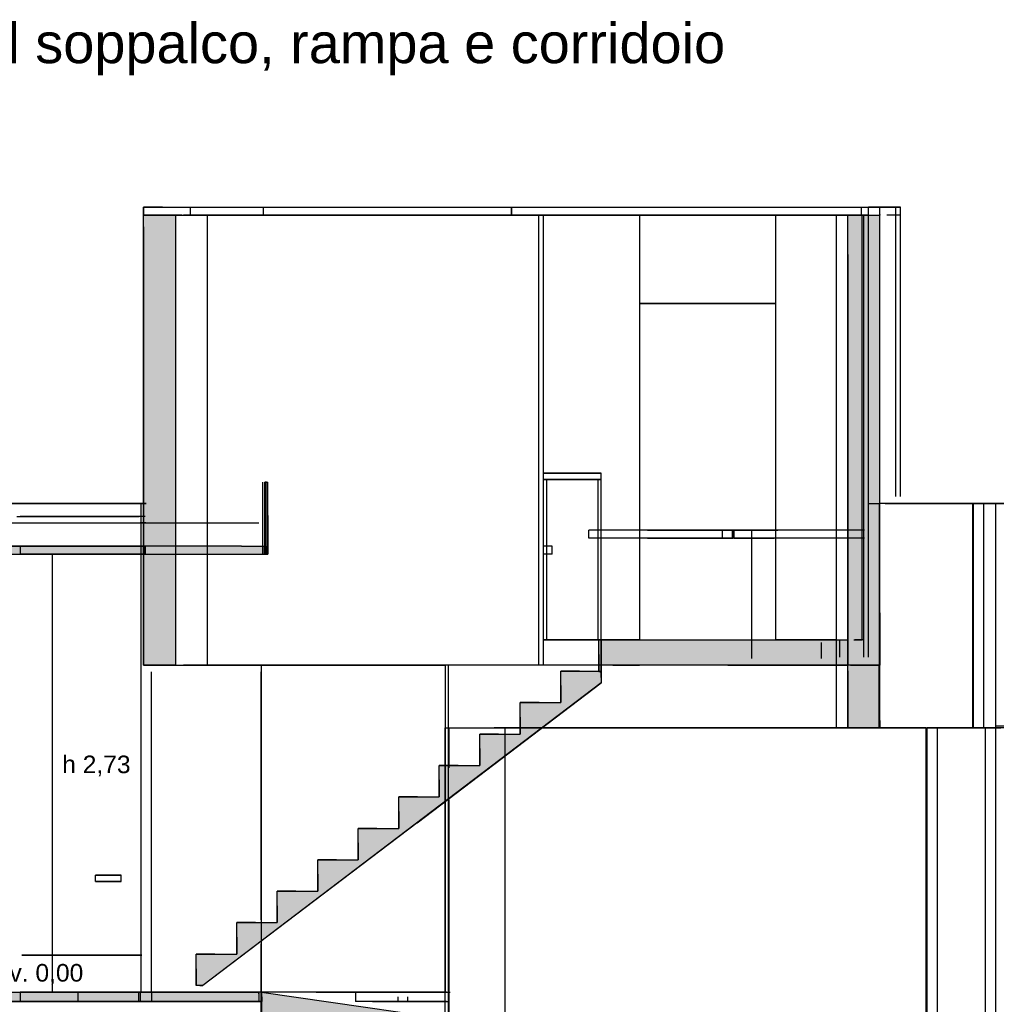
# Model space of a CAD drawing. Header units: millimetres. Extents: x -9985 to 240895, y -184894 to 39395.
# Tile 99 of 164: x 1645 to 7746, y -23312 to -17164. Entities that reach past the tile are written whole.
import ezdxf
from ezdxf.enums import TextEntityAlignment as Align

# ---------------------------------------------------------------- set-up
doc = ezdxf.new("R2010")
doc.units = ezdxf.units.MM
for name, color, linetype in [('S-QUOTE', 40, 'Continuous'), ('S-TAGLIO-CS', 9, 'Continuous'), ('S-TAGLIO-MURO', 7, 'Continuous'), ('S-TAGLIO-PAV', 33, 'Continuous'), ('S-TAGLIO-SCALA', 8, 'Continuous'), ('S-TAGLIO-SOFF', 8, 'Continuous'), ('S-TESTI', 7, 'Continuous'), ('S-VISTA', 8, 'Continuous'), ('S-VISTA-ARREDI', 9, 'Continuous')]:
    doc.layers.add(name, color=color, linetype=linetype)
doc.styles.add('VISIO', font='arial.ttf')

msp = doc.modelspace()

# ---------------------------------------------------------------- hatches: boundary and pattern name
at = {"layer": 'S-TAGLIO-CS'}
for points in [[(3180, -20451), (3176, -20451), (3176, -20295), (3176, -20051), (3186, -20051), (3190, -20051), (3196, -20051), (3196, -20259), (3196, -20503), (3190, -20503), (3186, -20503), (3186, -20475), (3186, -20451), (3180, -20451)], [(-406, -20503), (-430, -20503), (-430, -20459), (-430, -20451), (-406, -20451), (-200, -20451), (740, -20451), (956, -20451), (970, -20451), (974, -20451), (996, -20451), (1002, -20451), (1086, -20451), (1154, -20451), (1738, -20451), (1748, -20451), (1840, -20451), (1886, -20451), (1928, -20451), (3032, -20451), (3038, -20451), (3158, -20451), (3172, -20451), (3176, -20451), (3176, -20503), (3172, -20503), (3158, -20503), (3038, -20503), (3032, -20503), (1928, -20503), (1886, -20503), (1840, -20503), (1748, -20503), (1738, -20503), (1154, -20503), (1086, -20503), (1002, -20503), (996, -20503), (970, -20503), (956, -20503), (-200, -20503), (-406, -20503)], [(3178, -20503), (3176, -20503), (3176, -20451), (3180, -20451), (3186, -20451), (3186, -20475), (3186, -20503), (3180, -20503), (3178, -20503)]]:
    msp.add_hatch(color=9, dxfattribs=at).paths.add_polyline_path(points)
at = {"layer": 'S-TAGLIO-MURO'}
for points in [[(2616, -21195), (2418, -21195), (2418, -18457), (2418, -18385), (2424, -18385), (2616, -18385), (2618, -18385), (2618, -18389), (2618, -21195), (2616, -21195)], [(6874, -21195), (6834, -21195), (6818, -21195), (6818, -18629), (6818, -18385), (6834, -18385), (6958, -18385), (7018, -18385), (7018, -20869), (7018, -21195), (7014, -21195), (6958, -21195), (6930, -21195), (6874, -21195)], [(6834, -21195), (6874, -21195), (6930, -21195), (6958, -21195), (7014, -21195), (7018, -21195), (7018, -21539), (7018, -21585), (7014, -21585), (6990, -21585), (6818, -21585), (6818, -21229), (6818, -21195), (6834, -21195)]]:
    msp.add_hatch(color=7, dxfattribs=at).paths.add_polyline_path(points)
at = {"layer": 'S-TAGLIO-PAV'}
for points in [[(5350, -21195), (5278, -21195), (5278, -21109), (5278, -21035), (5442, -21035), (6756, -21035), (6818, -21035), (6818, -21181), (6818, -21195), (6756, -21195), (6068, -21195), (5516, -21195), (5350, -21195)], [(-436, -23235), (708, -23235), (914, -23235), (930, -23235), (934, -23235), (942, -23235), (954, -23235), (960, -23235), (1054, -23235), (1138, -23235), (1702, -23235), (1716, -23235), (1718, -23235), (1766, -23235), (1830, -23235), (1918, -23235), (3000, -23235), (3008, -23235), (3138, -23235), (3138, -23247), (3138, -23295), (3008, -23295), (3000, -23295), (1918, -23295), (1830, -23295), (1766, -23295), (1718, -23295), (1716, -23295), (1702, -23295), (1138, -23295), (1054, -23295), (960, -23295), (942, -23295), (930, -23295), (914, -23295), (-232, -23295), (-436, -23295), (-436, -23283), (-436, -23235)], [(4962, -24535), (4608, -24535), (4608, -24545), (3804, -24545), (3154, -24545), (3152, -24545), (3152, -23907), (3152, -23235), (3154, -23235), (3804, -23329), (4616, -23445), (4964, -23495), (4980, -23499), (4996, -23501), (7286, -23831), (7294, -23833), (7306, -23833), (7314, -23835), (7318, -23835), (7376, -23843), (7396, -23847), (7398, -23847), (7670, -23887), (7676, -23887), (7708, -23893), (7776, -23901), (7786, -23903), (10952, -24359), (10980, -24363), (11074, -24377), (11430, -24429), (11438, -24429), (11482, -24437), (11514, -24441), (12006, -24511), (12008, -24513), (12036, -24517), (12048, -24517), (12168, -24535), (12066, -24535), (12010, -24535), (11938, -24535), (11700, -24535), (11656, -24535), (11512, -24535), (11478, -24535), (11470, -24535), (10968, -24535), (10932, -24535), (7794, -24535), (7772, -24535), (7700, -24535), (7666, -24535), (7660, -24535), (7388, -24535), (7386, -24535), (7366, -24535), (7296, -24535), (7286, -24535), (7278, -24535), (7268, -24535), (4962, -24535)]]:
    msp.add_hatch(color=33, dxfattribs=at).paths.add_polyline_path(points)
at = {"layer": 'S-TAGLIO-SCALA'}
for points in [[(5278, -21231), (5264, -21231), (5264, -21127), (5264, -21035), (5270, -21035), (5278, -21035), (5278, -21141), (5278, -21143), (5278, -21231)], [(2748, -23089), (2748, -22999), (2864, -22999), (3000, -22999), (3000, -22893), (3000, -22803), (3118, -22803), (3254, -22803), (3254, -22697), (3254, -22607), (3370, -22607), (3508, -22607), (3508, -22501), (3508, -22409), (3624, -22409), (3760, -22409), (3760, -22303), (3760, -22213), (3876, -22213), (4012, -22213), (4012, -22107), (4012, -22017), (4130, -22017), (4266, -22017), (4266, -21911), (4266, -21819), (4382, -21819), (4520, -21819), (4520, -21715), (4520, -21623), (4636, -21623), (4772, -21623), (4772, -21519), (4772, -21427), (4888, -21427), (5024, -21427), (5024, -21321), (5024, -21231), (5142, -21231), (5264, -21231), (5264, -21235), (5272, -21235), (5278, -21235), (5278, -21271), (5278, -21303), (4128, -22179), (2790, -23195), (2770, -23195), (2748, -23195), (2748, -23089)]]:
    msp.add_hatch(color=8, dxfattribs=at).paths.add_polyline_path(points)

# ---------------------------------------------------------------- linework, layer by layer
at = {"layer": 'S-QUOTE'}
msp.add_line((1850.5, -23235), (1850.5, -20502), dxfattribs=at)
at = {"layer": 'S-TAGLIO-CS'}
for p, q in [((3186.454, -20052), (3176, -20052)), ((3176, -20295.334), (3176, -20052)), ((3186.454, -20052), (3190.457, -20052)), ((3190.457, -20052), (3196, -20052)), ((3196, -20259.849), (3196, -20052)), ((3196, -20259.849), (3196, -20502)), ((3176, -20295.334), (3176, -20502)), ((1738.592, -20452), (1154.384, -20452)), ((1738.592, -20452), (1747.245, -20452)), ((1747.724, -20452), (1840.222, -20452)), ((1840.222, -20452), (1885.362, -20452)), ((1885.685, -20452), (1927.157, -20452)), ((3031.041, -20452), (1927.157, -20452)), ((3031.041, -20452), (3037.435, -20452)), ((3037.435, -20452), (3158.663, -20452)), ((3158.663, -20452), (3171, -20452)), ((3171, -20452), (3172.382, -20452)), ((3172.382, -20452), (3180.473, -20452)), ((3180.473, -20452), (3186, -20452)), ((3186, -20475.031), (3186, -20452)), ((1154.384, -20502), (1738.592, -20502)), ((1738.592, -20502), (1747.245, -20502)), ((1840.222, -20502), (1747.245, -20502)), ((1840.222, -20502), (1885.362, -20502)), ((1927.157, -20502), (1885.685, -20502)), ((1927.157, -20502), (3031.041, -20502)), ((3031.041, -20502), (3037.435, -20502)), ((3037.435, -20502), (3158.663, -20502)), ((3158.663, -20502), (3171, -20502)), ((3171, -20502), (3172.382, -20502)), ((3172.382, -20502), (3180.473, -20502)), ((3178.394, -20502), (3176, -20502)), ((3179.552, -20502), (3178.394, -20502)), ((3179.552, -20502), (3190.457, -20502)), ((3180.473, -20502), (3186, -20502)), ((3186, -20475.031), (3186, -20502)), ((3190.457, -20502), (3196, -20502))]:
    msp.add_line(p, q, dxfattribs=at)
at = {"layer": 'S-TAGLIO-MURO'}
for p, q in [((2423.611, -18385), (2418, -18385)), ((2418, -18457.16), (2418, -18385)), ((2616.787, -18385), (2423.611, -18385)), ((2616.787, -18385), (2618.069, -18385)), ((2618.247, -18388.466), (2618.247, -18385)), ((2618.247, -18388.466), (2618.247, -21195)), ((6833.97, -18385), (6818, -18385)), ((6818, -18628.896), (6818, -18385)), ((6833.97, -18385), (6957.304, -18385)), ((6957.304, -18385), (7018, -18385)), ((7018, -20868.304), (7018, -18385)), ((2418, -18457.16), (2418, -21195)), ((6818, -18628.896), (6818, -21195)), ((7018, -20868.304), (7018, -21195)), ((2616.787, -21195), (2418, -21195)), ((2616.787, -21195), (2618.069, -21195)), ((6874.01, -21195), (6818, -21195)), ((6833.97, -21195), (6818, -21195)), ((6818, -21228.85), (6818, -21195)), ((6833.97, -21195), (7014.469, -21195)), ((6929.312, -21195), (6874.01, -21195)), ((6929.312, -21195), (6957.304, -21195)), ((6957.304, -21195), (7018, -21195)), ((7014.469, -21195), (7018, -21195)), ((7018, -21539.658), (7018, -21195)), ((6818, -21228.85), (6818, -21585)), ((7018, -21539.658), (7018, -21585)), ((6989.102, -21585), (6818, -21585)), ((6989.102, -21585), (7014.469, -21585)), ((7014.469, -21585), (7018, -21585))]:
    msp.add_line(p, q, dxfattribs=at)
at = {"layer": 'S-TAGLIO-PAV'}
for p, q in [((5441.587, -21035), (5278, -21035)), ((5278, -21108.964), (5278, -21035)), ((5441.587, -21035), (6755.436, -21035)), ((6755.436, -21035), (6818, -21035)), ((6818, -21181.113), (6818, -21035)), ((5278, -21108.964), (5278, -21195)), ((5349.631, -21195), (5278, -21195)), ((5349.631, -21195), (5516.46, -21195)), ((6068.452, -21195), (5516.46, -21195)), ((6068.452, -21195), (6755.436, -21195)), ((6755.436, -21195), (6818, -21195)), ((6818, -21181.113), (6818, -21195)), ((1137.143, -23235), (1702.071, -23235)), ((1702.071, -23235), (1715.407, -23235)), ((1715.407, -23235), (1717.004, -23235)), ((1717.004, -23235), (1766.487, -23235)), ((1766.487, -23235), (1830.168, -23235)), ((1830.168, -23235), (1917.525, -23235)), ((1917.525, -23235), (3000.63, -23235)), ((3000.63, -23235), (3007.683, -23235)), ((3007.683, -23235), (3138, -23235)), ((3138, -23246.67), (3138, -23235)), ((3154.602, -23235), (3153, -23235)), ((3153, -23906.496), (3153, -23235)), ((3154.602, -23235), (3804.742, -23328.676)), ((1137.143, -23295), (1702.071, -23295)), ((1702.071, -23295), (1715.407, -23295)), ((1715.407, -23295), (1717.004, -23295)), ((1717.004, -23295), (1766.487, -23295)), ((1766.487, -23295), (1830.168, -23295)), ((1830.168, -23295), (1917.525, -23295)), ((1917.525, -23295), (3000.63, -23295)), ((3000.63, -23295), (3007.683, -23295)), ((3007.683, -23295), (3138, -23295)), ((3138, -23246.67), (3138, -23295))]:
    msp.add_line(p, q, dxfattribs=at)
at = {"layer": 'S-TAGLIO-SCALA'}
for p, q in [((5269.934, -21035), (5263, -21035)), ((5263, -21127.456), (5263, -21035)), ((5269.934, -21035), (5278, -21035)), ((5278, -21140.394), (5278, -21035)), ((5278, -21142.544), (5278, -21035)), ((5263, -21127.456), (5263, -21235)), ((5278, -21140.394), (5278, -21231)), ((5278, -21142.544), (5278, -21235)), ((5025, -21321.606), (5025, -21231)), ((5141.956, -21231), (5025, -21231)), ((5141.956, -21231), (5278, -21231)), ((5271.066, -21235), (5263, -21235)), ((5271.066, -21235), (5278, -21235)), ((5278, -21270.254), (5278, -21231)), ((5278, -21270.254), (5278, -21304)), ((4127.853, -22178.167), (5278, -21304)), ((5025, -21321.606), (5025, -21427)), ((4772, -21518.069), (4772, -21427)), ((4888.956, -21427), (4772, -21427)), ((4888.956, -21427), (5025, -21427)), ((4772, -21518.069), (4772, -21624)), ((4519, -21714.606), (4519, -21624)), ((4635.956, -21624), (4519, -21624)), ((4635.956, -21624), (4772, -21624)), ((4519, -21714.606), (4519, -21820)), ((4266, -21911.069), (4266, -21820)), ((4382.956, -21820), (4266, -21820)), ((4382.956, -21820), (4519, -21820)), ((4266, -21911.069), (4266, -22017)), ((4013, -22107.606), (4013, -22017)), ((4129.956, -22017), (4013, -22017)), ((4129.956, -22017), (4266, -22017)), ((4013, -22107.606), (4013, -22213)), ((4127.853, -22178.167), (2790, -23195)), ((3760, -22303.606), (3760, -22213)), ((3876.956, -22213), (3760, -22213)), ((3876.956, -22213), (4013, -22213)), ((3760, -22303.606), (3760, -22409)), ((3507, -22500.069), (3507, -22409)), ((3623.956, -22409), (3507, -22409)), ((3623.956, -22409), (3760, -22409)), ((3507, -22500.069), (3507, -22606)), ((3254, -22696.606), (3254, -22606)), ((3370.956, -22606), (3254, -22606)), ((3370.956, -22606), (3507, -22606)), ((3254, -22696.606), (3254, -22802)), ((3001, -22893.069), (3001, -22802)), ((3117.956, -22802), (3001, -22802)), ((3117.956, -22802), (3254, -22802)), ((3001, -22893.069), (3001, -22999)), ((2748, -23089.606), (2748, -22999)), ((2864.956, -22999), (2748, -22999)), ((2864.956, -22999), (3001, -22999)), ((2748, -23089.606), (2748, -23195)), ((2770.584, -23195), (2748, -23195)), ((2770.584, -23195), (2790, -23195))]:
    msp.add_line(p, q, dxfattribs=at)
at = {"layer": 'S-TAGLIO-SOFF'}
for p, q in [((2536.127, -18335), (2418, -18335)), ((2418, -18336.284), (2418, -18335)), ((2418, -18336.284), (2418, -18385)), ((2536.127, -18335), (3479.538, -18335)), ((3479.538, -18335), (3854.991, -18335)), ((3854.991, -18335), (5924.614, -18335)), ((5924.614, -18335), (6364.809, -18335)), ((6364.809, -18335), (6376.964, -18335)), ((6376.964, -18335), (6957.304, -18335)), ((6957.304, -18335), (7018, -18335)), ((7018, -18379.187), (7018, -18335)), ((7018, -18379.187), (7018, -18385)), ((2658.717, -18385), (2418, -18385)), ((2658.717, -18385), (3479.538, -18385)), ((3479.538, -18385), (3854.991, -18385)), ((3854.991, -18385), (6364.809, -18385)), ((6364.809, -18385), (6376.964, -18385)), ((6376.964, -18385), (6957.304, -18385)), ((6957.304, -18385), (7018, -18385)), ((1137.143, -20305), (1702.071, -20305)), ((1702.071, -20305), (1715.407, -20305)), ((1715.407, -20305), (1717.004, -20305)), ((1717.004, -20305), (1766.487, -20305)), ((1766.487, -20305), (1830.168, -20305)), ((1830.168, -20305), (1917.525, -20305)), ((1917.525, -20305), (3000.63, -20305)), ((3000.63, -20305), (3007.683, -20305)), ((3007.683, -20305), (3138, -20305)), ((4962.417, -21585), (4608.235, -21585)), ((4962.417, -21585), (7268.851, -21585)), ((7268.861, -21585), (7277.468, -21585)), ((7277.468, -21585), (7285.367, -21585)), ((7285.367, -21585), (7296.216, -21585)), ((7296.216, -21585), (7366.299, -21585)), ((7366.299, -21585), (7385.856, -21585)), ((7385.856, -21585), (7387.255, -21585)), ((7387.255, -21585), (7659.748, -21585)), ((7659.748, -21585), (7666.094, -21585)), ((7666.094, -21585), (7700.401, -21585)), ((7700.401, -21585), (7772.973, -21585))]:
    msp.add_line(p, q, dxfattribs=at)
at = {"layer": 'S-VISTA'}
for p, q in [((2418, -18335), (2711, -18335)), ((2418, -18385), (2418, -18335)), ((2711, -18335), (3168, -18335)), ((2711, -18385), (2711, -18335)), ((3168, -18335), (4718, -18335)), ((3168, -18385), (3168, -18335)), ((3168, -18385), (3168, -18335)), ((4718, -18385), (4718, -18335)), ((4719, -18335), (6903, -18335)), ((4719, -18385), (4719, -18335)), ((6903, -18335), (7148, -18335)), ((6903, -18385), (6903, -18335)), ((6948, -18335), (7018, -18335)), ((7117, -18335), (6948, -18335)), ((6948, -18385), (6948, -18335)), ((6948, -18385), (6948, -18335)), ((7018, -18385), (7018, -18335)), ((7148, -18335), (7117, -18335)), ((7117, -18385), (7117, -18335)), ((7148, -18385), (7148, -18335)), ((2418, -18385), (2711, -18385)), ((2418, -18385), (2711, -18385)), ((2418, -21195), (2418, -18385)), ((2818, -18385), (2668, -18385)), ((2711, -18385), (3168, -18385)), ((2711, -18385), (4689, -18385)), ((4888, -18385), (2818, -18385)), ((2818, -21195), (2818, -18385)), ((4354, -18385), (3155, -18385)), ((3168, -18385), (4718, -18385)), ((3174, -18385), (3598, -18385)), ((3623, -18385), (4718, -18385)), ((3733, -18385), (4644, -18385)), ((4018, -18385), (3738, -18385)), ((4933, -18385), (3743, -18385)), ((3743, -18385), (4008, -18385)), ((4008, -18385), (4068, -18385)), ((4068, -18385), (4018, -18385)), ((4068, -18385), (4868, -18385)), ((4718, -18385), (4068, -18385)), ((4689, -18385), (4355, -18385)), ((4644, -18385), (4690, -18385)), ((4689, -18385), (4719, -18385)), ((4719, -18385), (6903, -18385)), ((4719, -18385), (6903, -18385)), ((4868, -18385), (4933, -18385)), ((4918, -18385), (4888, -18385)), ((4888, -21195), (4888, -18385)), ((6768, -18385), (4918, -18385)), ((4918, -18385), (5518, -18385)), ((5318, -18385), (4918, -18385)), ((4918, -21035), (4918, -18385)), ((5518, -18385), (5318, -18385)), ((5518, -21035), (5518, -18385)), ((5518, -18385), (6368, -18385)), ((6368, -18385), (5518, -18385)), ((5518, -18935), (5518, -18385)), ((6368, -18385), (6748, -18385)), ((6911, -18385), (6368, -18385)), ((6368, -21035), (6368, -18385)), ((6368, -18935), (6368, -18385)), ((6748, -18385), (6918, -18385)), ((6818, -18385), (6748, -18385)), ((6748, -21144.821), (6748, -18385)), ((6748, -21195), (6748, -18385)), ((6748, -18385), (6908, -18385)), ((6748, -21035), (6748, -18385)), ((6948, -18385), (6768, -18385)), ((6818, -21195), (6818, -18385)), ((6903, -18385), (6964.25, -18385)), ((6903, -18385), (6964.25, -18385)), ((6908, -21035), (6908, -18385)), ((6918, -18385), (6948, -18385)), ((6918, -21144.821), (6918, -18385)), ((6948, -18385), (7018, -18385)), ((6948, -18385), (7018, -18385)), ((6948, -21144.821), (6948, -18385)), ((6948, -21144.821), (6948, -18385)), ((7018, -21195), (7018, -18385)), ((7117, -18385), (7060.667, -18385)), ((7117, -18385), (7060.667, -18385)), ((7148, -18385), (7117, -18385)), ((7148, -18385), (7117, -18385)), ((7117, -20141.25), (7117, -18385)), ((7148, -20141.25), (7148, -18385)), ((5518, -18935), (6368, -18935)), ((6368, -18935), (5518, -18935)), ((6368, -21035), (6368, -18935)), ((4918, -19995), (5278, -19995)), ((5278, -19995), (4918, -19995)), ((4918, -20035), (4918, -19995)), ((4918, -20035), (4918, -19995)), ((4918, -20035), (5278, -20035)), ((5278, -20035), (4918, -20035)), ((4918, -21035), (4918, -20035)), ((4918, -21035), (4918, -20035)), ((4938, -21035), (4938, -20035)), ((4938, -21035), (4938, -20035)), ((5258, -21035), (5258, -20035)), ((5258, -21035), (5258, -20035)), ((5278, -20035), (5278, -19995)), ((5278, -20035), (5278, -19995)), ((5278, -21035), (5278, -20035)), ((5278, -21035), (5278, -20035)), ((3164, -20502), (3164, -20052)), ((3176, -20502), (3176, -20052)), ((3184, -20502), (3184, -20052)), ((3196, -20502), (3196, -20052)), ((58, -20185), (1968, -20185)), ((858, -20185), (2430.963, -20185)), ((2038, -20185), (858, -20185)), ((2414.591, -20185), (958, -20185)), ((2103, -20185), (2038, -20185)), ((2403, -20185), (2435.5, -20185)), ((2435.5, -20185), (2403, -20185)), ((2403, -20185), (2435.5, -20185)), ((2435.5, -20185), (2403, -20185)), ((2403, -23235), (2403, -20185)), ((2403, -23235), (2403, -20185)), ((2403, -23235), (2403, -20185)), ((2403, -23235), (2403, -20185)), ((6948, -21144.5), (6948, -20185)), ((6948, -20185), (7014, -20185)), ((6948, -21144.5), (6948, -20185)), ((7598, -20185), (7014, -20185)), ((7014, -20185), (7014, -21195)), ((7050.857, -20185), (7308, -20185)), ((7408, -20185), (7126, -20185)), ((7127, -20185), (7478, -20185)), ((7313, -20185), (7378, -20185)), ((7378, -20185), (7678, -20185)), ((7478, -20185), (7413, -20185)), ((7878, -20185), (7478, -20185)), ((7478, -20185), (7543, -20185)), ((7543, -20185), (7878, -20185)), ((7598, -21585), (7598, -20185)), ((7668, -20185), (7603, -20185)), ((7603, -21585), (7603, -20185)), ((7743, -20185), (7668, -20185)), ((7668, -21585), (7668, -20185)), ((7678, -20185), (7743, -20185)), ((7743, -21585), (7743, -20185)), ((7743, -21435), (7743, -20185)), ((1626.605, -20265), (2392.302, -20265)), ((2388, -20265), (1648, -20265)), ((2428, -20265), (2388, -20265)), ((1648, -20305), (2008, -20305)), ((2008, -20305), (2388, -20305)), ((2388, -20305), (2428, -20305)), ((2433, -20305), (2398, -20305)), ((2398, -20305), (2433, -20305)), ((6921.238, -20352), (5201, -20352)), ((5201, -20402), (5201, -20352)), ((6921.238, -20402), (5201, -20402)), ((5566.312, -20352), (6036, -20352)), ((5566.312, -20402), (6036, -20402)), ((6036, -20352), (6101, -20352)), ((6036, -20402), (6036, -20352)), ((6036, -20402), (6101, -20402)), ((6097, -20402), (6097, -20352)), ((6101, -20402), (6101, -20352)), ((6107, -20352), (6358.538, -20352)), ((6107, -20402), (6107, -20352)), ((6107, -20402), (6358.538, -20402)), ((6381.75, -20352), (6219, -20352)), ((6219, -20352), (6381.75, -20352)), ((6219, -21152), (6219, -20352)), ((6219, -21152), (6219, -20352)), ((1586, -20452), (1651, -20452)), ((1650, -20452), (2422, -20452)), ((1650, -20502), (1650, -20452)), ((2422, -20452), (1650, -20452)), ((1650, -20502), (1650, -20452)), ((1651, -20502), (1651, -20452)), ((1651, -20502), (1651, -20452)), ((2421, -20502), (2421, -20452)), ((2421, -20502), (2421, -20452)), ((2421, -20502), (2421, -20452)), ((2421, -20502), (2421, -20452)), ((2422, -20502), (2422, -20452)), ((2422, -20502), (2422, -20452)), ((2430, -20502), (2430, -20452)), ((2430, -20502), (2430, -20452)), ((3174, -20502), (3174, -20452)), ((3186, -20502), (3186, -20452)), ((4971, -20452), (4921, -20452)), ((4971, -20502), (4971, -20452)), ((1586, -20502), (1651, -20502)), ((1650, -20502), (2422, -20502)), ((2422, -20502), (1650, -20502)), ((4971, -20502), (4921, -20502)), ((4918, -21035), (5518, -21035)), ((5278, -21035), (4918, -21035)), ((4918, -21195), (4918, -21035)), ((5263, -21235), (5263, -21035)), ((5318, -21035), (5268, -21035)), ((5268, -21035), (6218, -21035)), ((5278, -21195), (5278, -21035)), ((5278, -21035), (5278, -21231)), ((5278, -21235), (5278, -21035)), ((5518, -21035), (5318, -21035)), ((6368, -21035), (6748, -21035)), ((6748.1, -21035), (6368, -21035)), ((6653, -21152), (6653, -21052)), ((6653, -21152), (6653, -21052)), ((6668, -21035), (6768, -21035)), ((6748, -21035), (6818, -21035)), ((6748, -21195), (6748, -21035)), ((6748, -21141.667), (6748, -21035)), ((6768, -21141.667), (6768, -21035)), ((6768, -21144.821), (6768, -21044.464)), ((6818, -21195), (6818, -21035)), ((6854.667, -21035), (6908, -21035)), ((6918, -21035), (6861.333, -21035)), ((6918, -21141.667), (6918, -21035)), ((2418, -21195), (2711, -21195)), ((2818, -21195), (2668, -21195)), ((2711, -21195), (3167.462, -21195)), ((4888, -21195), (2818, -21195)), ((3156, -23235), (3156, -21195)), ((3156, -21195), (4303, -21195)), ((4303, -21195), (4303, -23235)), ((4323, -21802.273), (4323, -21195)), ((6760.132, -21195), (4323, -21195)), ((4323, -23235), (4323, -21195)), ((5278, -21195), (4918, -21195)), ((6818, -21195), (6748, -21195)), ((6818, -21195), (6748, -21195)), ((6748, -21585), (6748, -21195)), ((6748, -21585), (6748, -21195)), ((6748, -21195), (6818, -21195)), ((6818, -21585), (6818, -21195)), ((6854.4, -21195), (7014, -21195)), ((7014, -21195), (6861.679, -21195)), ((6981, -21195), (7014, -21195)), ((6983, -21195), (7018, -21195)), ((7014, -21585), (7014, -21195)), ((7018, -21585), (7018, -21195)), ((2468, -23235), (2468, -21235)), ((3153, -22785), (3153, -21235)), ((5025, -21427), (5025, -21231)), ((5025, -21231), (5278, -21231)), ((5278, -21231), (5278, -21304)), ((5278, -21304), (2790, -23195)), ((4772, -21624), (4772, -21427)), ((4772, -21427), (5025, -21427)), ((11573, -21575), (7743, -21575)), ((4303, -24535), (4303, -21585)), ((4303, -21585), (4675, -21585)), ((4328, -21585), (4780.769, -21585)), ((4328, -21835), (4328, -21585)), ((4519, -21820), (4519, -21624)), ((4519, -21624), (4772, -21624)), ((4668, -21585), (7288, -21585)), ((4675, -21585), (4675, -24535)), ((4779.154, -21585), (4678, -21585)), ((4678, -21635), (4678, -21585)), ((7308, -21585), (4880.308, -21585)), ((4881.385, -21585), (7598, -21585)), ((6818, -21585), (6748, -21585)), ((6748, -21585), (7014, -21585)), ((7288, -21585), (7368, -21585)), ((7308, -24535), (7308, -21585)), ((7378, -21585), (7313, -21585)), ((7313, -24535), (7313, -21585)), ((7368, -21585), (7668, -21585)), ((7678, -21585), (7378, -21585)), ((7378, -24535), (7378, -21585)), ((7603, -21585), (7668, -21585)), ((7668, -21585), (7738, -21585)), ((7668, -21585), (7743, -21585)), ((7743, -21585), (7678, -21585)), ((7678, -24535), (7678, -21585)), ((7858, -21585), (7743, -21585)), ((7743, -24535), (7743, -21585)), ((7743, -24535), (7743, -21585)), ((4678, -24535), (4678, -21735)), ((4266, -22017), (4266, -21820)), ((4266, -21820), (4519, -21820)), ((4323, -24535), (4323, -22004.697)), ((4013, -22213), (4013, -22017)), ((4013, -22017), (4266, -22017)), ((4328, -24535), (4328, -22035)), ((3760, -22409), (3760, -22213)), ((3760, -22213), (4013, -22213)), ((3507, -22606), (3507, -22409)), ((3507, -22409), (3760, -22409)), ((3254, -22802), (3254, -22606)), ((3254, -22606), (3507, -22606)), ((3001, -22999), (3001, -22802)), ((3001, -22802), (3254, -22802)), ((3153, -23235), (3153, -22935)), ((2748, -23195), (2748, -22999)), ((2748, -22999), (3001, -22999)), ((2388, -23235), (1648, -23235)), ((1648, -23235), (1648, -23295)), ((1648, -23235), (2008, -23235)), ((1648, -23235), (1648, -23295)), ((2008, -23235), (2388, -23235)), ((2008, -23235), (2008, -23295)), ((2428, -23235), (2388, -23235)), ((2388, -23235), (2388, -23295)), ((2388, -23235), (2428, -23235)), ((2388, -23235), (2388, -23295)), ((2433, -23235), (2398, -23235)), ((2398, -23235), (2468, -23235)), ((2398, -23235), (2398, -23295)), ((2398, -23235), (2398, -23295)), ((2468, -23235), (2403, -23235)), ((2403, -23235), (2435.5, -23235)), ((2435.5, -23235), (2403, -23235)), ((2403, -23235), (2435.5, -23235)), ((3153, -23235), (2468, -23235)), ((2468, -23235), (3138, -23235)), ((2468, -23235), (2468, -23295)), ((2790, -23195), (2748, -23195)), ((3138, -23235), (3138, -23295)), ((3153, -23235), (3153, -24545)), ((4303, -23235), (3156, -23235)), ((3156, -23235), (4675, -23454)), ((3156, -23235), (3156, -24545)), ((3496.519, -23235), (3598, -23235)), ((3538, -23235), (3498, -23235)), ((3498, -23235), (3538, -23235)), ((3728, -23235), (3528, -23235)), ((3529, -23235), (3733, -23235)), ((3568, -23235), (3538, -23235)), ((3538, -23235), (3568, -23235)), ((3628, -23235), (3568, -23235)), ((3568, -23235), (3628, -23235)), ((3603, -23235), (3668, -23235)), ((3677, -23235), (3628, -23235)), ((3628, -23235), (3677, -23235)), ((3668, -23235), (3724, -23235)), ((3733, -23235), (3688, -23235)), ((3688, -23235), (3728, -23235)), ((3733, -23235), (4333, -23235)), ((4312.13, -23235), (3743, -23235)), ((3743, -23235), (3743, -23295)), ((3743, -23235), (3743, -23295)), ((963, -23295), (3158, -23295)), ((1648, -23295), (1568, -23295)), ((2388, -23295), (1648, -23295)), ((1648, -23295), (2008, -23295)), ((2008, -23295), (2388, -23295)), ((2468, -23295), (2388, -23295)), ((2388, -23295), (2468, -23295)), ((2398, -23295), (2468, -23295)), ((2468, -23295), (2398, -23295)), ((2468, -23265), (2468, -23295)), ((2468, -23265), (2468, -23295)), ((2468, -23265), (2468, -23295)), ((3158, -23295), (2468, -23295)), ((2468, -23295), (3138, -23295)), ((3153, -23295), (2468, -23295)), ((2468, -23295), (3153, -23295)), ((3153, -23265), (3153, -23295)), ((3153, -23265), (3153, -23295)), ((3158, -23265), (3158, -23295)), ((3158, -23265), (3158, -23295)), ((4312.13, -23295), (3743, -23295)), ((3849, -23295), (4008, -23295)), ((4008, -23265), (4008, -23295)), ((4008, -23295), (4068, -23295)), ((4068, -23265), (4068, -23295)), ((4068, -23295), (4318, -23295))]:
    msp.add_line(p, q, dxfattribs=at)
at = {"layer": 'S-VISTA-ARREDI'}
for p, q in [((2118, -22505), (2278, -22505)), ((2278, -22505), (2118, -22505)), ((2118, -22545), (2118, -22505)), ((2118, -22545), (2118, -22505)), ((2118, -22545), (2278, -22545)), ((2278, -22545), (2118, -22545)), ((2278, -22545), (2278, -22505)), ((2278, -22545), (2278, -22505)), ((1658, -23005), (2408, -23005)), ((2408, -23005), (1658, -23005)), ((1658, -23235), (2408, -23235))]:
    msp.add_line(p, q, dxfattribs=at)

# ---------------------------------------------------------------- texts
at = {"layer": 'S-QUOTE', "style": 'VISIO'}
msp.add_text('h 2,73', height=110, dxfattribs=at).set_placement((1910.5, -21868.5))
at = {"layer": 'S-TESTI', "style": 'VISIO'}
msp.add_text('Sezione A-A  Scala al soppalco, rampa e corridoio', height=250, dxfattribs=at).set_placement((-1732, -17435))
msp.add_text('Locale 17  pav. 0,00', height=110, dxfattribs=at).set_placement((1350.5, -23115), align=Align.MIDDLE_CENTER)

doc.saveas('drawing.dxf')
